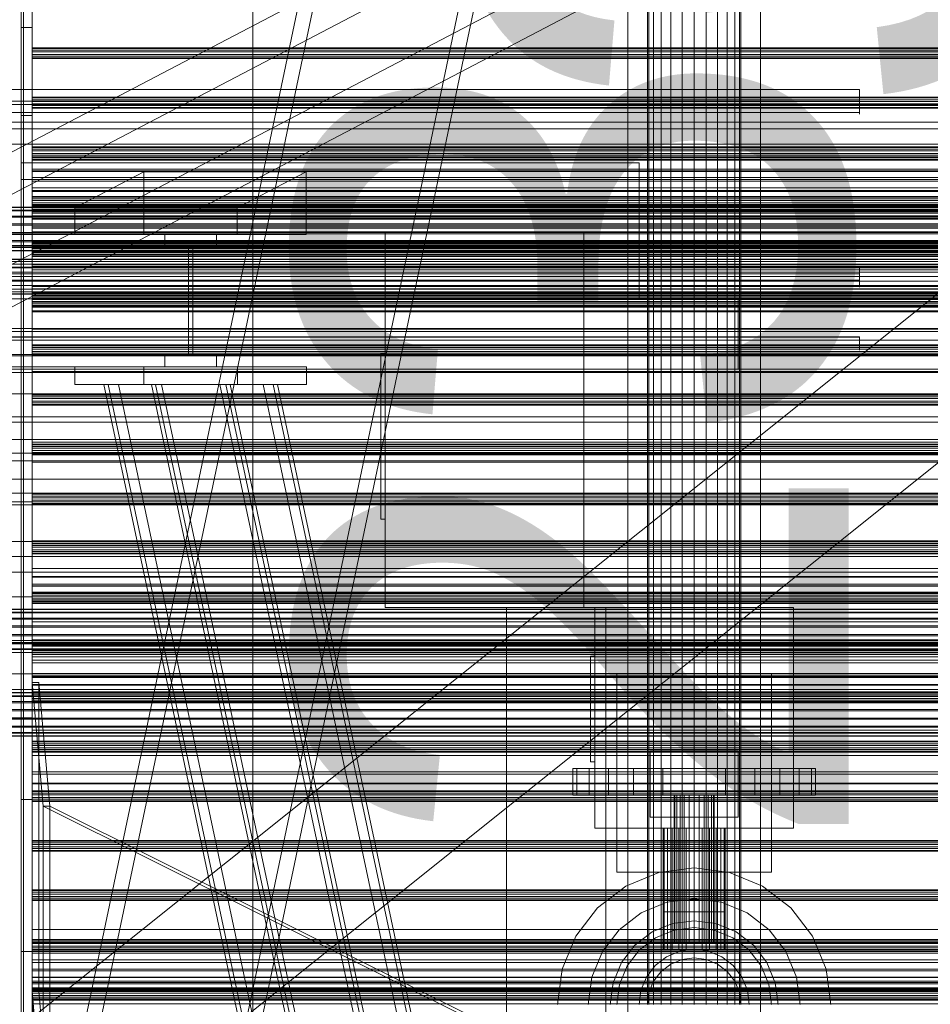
# Model space of a CAD drawing. Header units: millimetres. Extents: x -4738 to 65662, y -68080 to 6847.
# Tile 155 of 256: x -1256 to -843, y -34900 to -34454. Entities that reach past the tile are written whole.
import ezdxf

# ---------------------------------------------------------------- set-up
doc = ezdxf.new("R2010")
doc.units = ezdxf.units.MM
for name, color, linetype, lineweight in [('COTAS_O', 1, 'Continuous', 0), ('frontal_briquetadora', 7, 'Continuous', 0), ('frontal_C01', 7, 'Continuous', 0), ('frontal_C03', 7, 'Continuous', 0), ('frontal_C10', 7, 'Continuous', 0), ('frontal_dosificador', 7, 'Continuous', 0), ('frontal_mezcladora', 7, 'Continuous', 0), ('frontal_secador', 7, 'Continuous', 0), ('frontal_tolva', 7, 'Continuous', 0)]:
    doc.layers.add(name, color=color, linetype=linetype, lineweight=lineweight)
doc.dimstyles.new('R19_100', dxfattribs={"dimtxt": 250, "dimasz": 150, "dimexe": 150, "dimexo": 80, "dimgap": 100, "dimtad": 1, "dimtih": 1, "dimtoh": 1, "dimdsep": 46, "dimcen": 0.09, "dimadec": 0, "dimazin": 0, "dimtfac": 1, "dimtdec": 4, "dimtofl": 0, "dimtmove": 0, "dimatfit": 3, "dimfxl": 1, "dimtolj": 1, "dimtzin": 0, "dimarcsym": 0})

# ---------------------------------------------------------------- blocks, each defined once
blk = doc.blocks.new('DIM_R31_53')
at = {"layer": 'COTAS_O'}
for p, q in [((-1480, -33670), (-780, -33670)), ((-780, -33670), (-825, -33820)), ((-780, -36000), (-780, -33670)), ((-780, -33670), (-735, -33820)), ((-780, -36000), (-825, -35850)), ((-780, -36000), (-735, -35850)), ((-1480, -36000), (-780, -36000))]:
    blk.add_line(p, q, dxfattribs=at)
blk.add_text('2330 O', height=250, rotation=90, dxfattribs=at).set_placement((-880, -34835))
blk = doc.blocks.new('DIM_R31_55')
at = {"layer": 'COTAS_O'}
for p, q in [((-1400, -33000), (-700, -33000)), ((-700, -33000), (-745, -33150)), ((-700, -36000), (-700, -33000)), ((-700, -33000), (-655, -33150)), ((-700, -36000), (-745, -35850)), ((-700, -36000), (-655, -35850)), ((-1400, -36000), (-700, -36000))]:
    blk.add_line(p, q, dxfattribs=at)
blk.add_text('3000 O', height=250, rotation=90, dxfattribs=at).set_placement((-800, -34500))

msp = doc.modelspace()

# ---------------------------------------------------------------- linework, layer by layer
at = {"layer": 'frontal_briquetadora'}
for p, q in [((-1385, -34485.162), (-875, -34485.162)), ((-875, -34486.667), (-875, -34485.162)), ((-875, -34485.162), (-875, -34485.664)), ((-875, -34486.971), (-875, -34485.162)), ((-875, -34485.664), (-875, -34486.275)), ((-875, -34486.275), (-875, -34486.98)), ((-875, -34488.165), (-875, -34486.667)), ((-875, -34489.47), (-875, -34486.971)), ((-875, -34486.98), (-875, -34487.764)), ((-875, -34490.4), (-1385, -34490.4)), ((-875, -34487.764), (-875, -34488.609)), ((-875, -34489.657), (-875, -34488.165)), ((-875, -34488.609), (-875, -34489.494)), ((-875, -34492.157), (-875, -34489.47)), ((-875, -34489.494), (-875, -34490.4)), ((-875, -34491.141), (-875, -34489.657)), ((-875, -34490.4), (-875, -34492.18)), ((-875, -34492.619), (-875, -34491.141)), ((-1385, -34495.554), (-875, -34495.554)), ((-875, -34494.49), (-875, -34492.157)), ((-875, -34492.18), (-875, -34493.8)), ((-875, -34494.09), (-875, -34492.619)), ((-875, -34493.8), (-875, -34495.113)), ((-875, -34495.554), (-875, -34494.09)), ((-875, -34495.998), (-875, -34494.49)), ((-875, -34495.113), (-875, -34496.003)), ((-875, -34496.233), (-875, -34495.554)), ((-875, -34495.554), (-875, -34496.378)), ((-875, -34496.378), (-875, -34495.998)), ((-875, -34496.003), (-875, -34496.387)), ((-620, -34500), (-1425, -34500)), ((-875, -34496.387), (-875, -34496.233)), ((-620, -34510), (-1425, -34510)), ((-1255, -34518.4), (-1255, -34580)), ((-975, -34518.4), (-1255, -34518.4)), ((-975, -34518.4), (-975, -34580)), ((-1385, -34565.657), (-875, -34565.657)), ((-875, -34566.549), (-875, -34565.657)), ((-875, -34565.657), (-875, -34566.061)), ((-875, -34568.221), (-875, -34565.657)), ((-875, -34566.061), (-875, -34566.482)), ((-875, -34566.482), (-875, -34566.915)), ((-875, -34567.43), (-875, -34566.549)), ((-875, -34566.915), (-875, -34567.359)), ((-875, -34567.359), (-875, -34567.811)), ((-875, -34568.299), (-875, -34567.43)), ((-875, -34568.729), (-1385, -34568.729)), ((-1385, -34571.656), (-875, -34571.656)), ((-875, -34567.811), (-875, -34568.269)), ((-875, -34570.888), (-875, -34568.221)), ((-875, -34568.269), (-875, -34568.729)), ((-875, -34569.157), (-875, -34568.299)), ((-875, -34568.729), (-875, -34570.933)), ((-875, -34570.002), (-875, -34569.157)), ((-875, -34570.835), (-875, -34570.002)), ((-875, -34571.656), (-875, -34570.835)), ((-875, -34573.12), (-875, -34570.888)), ((-875, -34570.933), (-875, -34572.828)), ((-875, -34573.375), (-875, -34571.656)), ((-875, -34571.656), (-875, -34573.653)), ((-875, -34572.828), (-875, -34574.151)), ((-875, -34574.466), (-875, -34573.12)), ((-875, -34574.445), (-875, -34573.375)), ((-875, -34573.653), (-875, -34574.657)), ((-875, -34574.151), (-875, -34574.716)), ((-875, -34574.716), (-875, -34574.445)), ((-875, -34574.657), (-875, -34574.466)), ((-930, -34580), (-1295, -34580)), ((-1255, -34580), (-975, -34580)), ((-930, -34580), (-930, -34612)), ((-1385, -34597.316), (-875, -34597.316)), ((-875, -34597.4), (-1385, -34597.4)), ((-875, -34597.328), (-875, -34597.316)), ((-875, -34597.316), (-875, -34597.357)), ((-875, -34597.34), (-875, -34597.328)), ((-875, -34597.352), (-875, -34597.34)), ((-875, -34597.364), (-875, -34597.352)), ((-875, -34597.376), (-875, -34597.364)), ((-875, -34597.388), (-875, -34597.376)), ((-875, -34597.385), (-875, -34597.398)), ((-875, -34597.4), (-875, -34597.388)), ((-875, -34597.4), (-875, -34600.003)), ((-875, -34600.003), (-875, -34602.091)), ((-875, -34602.091), (-875, -34603.25)), ((-655, -34612), (-1445, -34612)), ((-930, -34612), (-1295, -34612)), ((-1325, -34636), (-770, -34636)), ((-620, -34690), (-1425, -34690)), ((-740, -34690), (-1320, -34690)), ((-570, -34704), (-1480, -34704)), ((-1480, -34736), (-570, -34736)), ((-1480, -34736), (-460, -34736)), ((-1325, -34735), (-770, -34735)), ((-1330, -34750), (-460, -34750)), ((-1480, -34760), (-500, -34760)), ((-1330, -34760), (-500, -34760))]:
    msp.add_line(p, q, dxfattribs=at)
at = {"layer": 'frontal_C01'}
for p, q in [((-1450, -35975), (-1020, -33925.304)), ((-1443, -35975), (-1013, -33925.304)), ((-1377, -35975), (-947, -33925.304)), ((-1370, -35975), (-940, -33925.304))]:
    msp.add_line(p, q, dxfattribs=at)
at = {"layer": 'frontal_C03'}
for p, q in [((-1254, -34946.422), (-1254, -32331.232)), ((-1250, -32331.232), (-1250, -34946.422)), ((-1254, -32430.626), (-1254, -35045.817)), ((-1250, -35045.817), (-1250, -32430.626)), ((-1250, -34466.536), (-1250, -34466.22)), ((-1250, -34466.22), (-1250, -34467.33)), ((1250, -34466.22), (-1250, -34466.22)), ((-1250, -34468.095), (-1250, -34466.536)), ((1250, -34466.536), (-1250, -34466.536)), ((-1250, -34467.33), (-1250, -34469.217)), ((1250, -34467.33), (-1250, -34467.33)), ((-1250, -34469.982), (-1250, -34468.095)), ((-1250, -34468.095), (1250, -34468.095)), ((-1250, -34469.217), (-1250, -34470.776)), ((1250, -34469.217), (-1250, -34469.217)), ((-1250, -34471.092), (-1250, -34469.982)), ((1250, -34469.982), (-1250, -34469.982)), ((-1250, -34470.776), (-1250, -34471.092)), ((1250, -34470.776), (-1250, -34470.776)), ((1250, -34471.092), (-1250, -34471.092)), ((-1250, -34488.994), (-1250, -34488.678)), ((-1250, -34488.678), (-1250, -34489.788)), ((1250, -34488.678), (-1250, -34488.678)), ((-1250, -34490.552), (-1250, -34488.994)), ((1250, -34488.994), (-1250, -34488.994)), ((-1250, -34489.788), (-1250, -34491.675)), ((1250, -34489.788), (-1250, -34489.788)), ((-1250, -34492.439), (-1250, -34490.552)), ((-1250, -34490.552), (1250, -34490.552)), ((-1250, -34491.675), (-1250, -34493.233)), ((1250, -34491.675), (-1250, -34491.675)), ((-1250, -34493.55), (-1250, -34492.439)), ((1250, -34492.439), (-1250, -34492.439)), ((-1250, -34493.233), (-1250, -34493.55)), ((1250, -34493.233), (-1250, -34493.233)), ((1250, -34493.55), (-1250, -34493.55)), ((-1250, -34511.452), (-1250, -34511.135)), ((-1250, -34511.135), (-1250, -34512.246)), ((1250, -34511.135), (-1250, -34511.135)), ((-1250, -34513.01), (-1250, -34511.452)), ((1250, -34511.452), (-1250, -34511.452)), ((-1250, -34512.246), (-1250, -34514.133)), ((1250, -34512.246), (-1250, -34512.246)), ((-1250, -34514.897), (-1250, -34513.01)), ((-1250, -34513.01), (1250, -34513.01)), ((-1250, -34514.133), (-1250, -34515.691)), ((1250, -34514.133), (-1250, -34514.133)), ((-1250, -34516.007), (-1250, -34514.897)), ((1250, -34514.897), (-1250, -34514.897)), ((-1250, -34515.691), (-1250, -34516.007)), ((1250, -34515.691), (-1250, -34515.691)), ((1250, -34516.007), (-1250, -34516.007)), ((-1250, -34521.224), (-1250, -34516.796)), ((-1250, -34516.796), (-1250, -34517.172)), ((1250, -34516.796), (-1250, -34516.796)), ((-1250, -34517.172), (-1250, -34522.296)), ((1250, -34517.172), (-1250, -34517.172)), ((-1250, -34529.782), (-1250, -34521.224)), ((1250, -34521.224), (-1250, -34521.224)), ((-1250, -34522.296), (-1250, -34531.387)), ((1250, -34522.296), (-1250, -34522.296)), ((-1250, -34541.168), (-1250, -34529.782)), ((1250, -34529.782), (-1250, -34529.782)), ((-1250, -34531.387), (-1250, -34543.061)), ((1250, -34531.387), (-1250, -34531.387)), ((-1250, -34533.909), (-1250, -34533.593)), ((-1250, -34533.593), (-1250, -34534.703)), ((1250, -34533.593), (-1250, -34533.593)), ((-1250, -34535.467), (-1250, -34533.909)), ((1250, -34533.909), (-1250, -34533.909)), ((-1250, -34534.703), (-1250, -34536.59)), ((1250, -34534.703), (-1250, -34534.703)), ((-1250, -34537.355), (-1250, -34535.467)), ((-1250, -34535.467), (1250, -34535.467)), ((1496, -34538.493), (-1496, -34538.493)), ((1496, -34538.61), (-1496, -34538.61)), ((1496, -34539.876), (-1496, -34539.876)), ((1496, -34540.211), (-1496, -34540.211)), ((-1250, -34536.59), (-1250, -34538.149)), ((1250, -34536.59), (-1250, -34536.59)), ((-1250, -34538.465), (-1250, -34537.355)), ((1250, -34537.355), (-1250, -34537.355)), ((-1250, -34538.149), (-1250, -34538.465)), ((1250, -34538.149), (-1250, -34538.149)), ((1250, -34538.465), (-1250, -34538.465)), ((1496, -34542.551), (-1496, -34542.551)), ((1496, -34543.052), (-1496, -34543.052)), ((-1250, -34553.649), (-1250, -34541.168)), ((-1250, -34541.168), (1250, -34541.168)), ((-1250, -34543.061), (-1250, -34555.541)), ((1250, -34543.061), (-1250, -34543.061)), ((-1496, -34546.109), (1496, -34546.109)), ((1496, -34546.701), (-1496, -34546.701)), ((1496, -34550.009), (-1496, -34550.009)), ((1496, -34550.601), (-1496, -34550.601)), ((1496, -34553.657), (-1496, -34553.657)), ((1496, -34554.159), (-1496, -34554.159)), ((-1250, -34565.323), (-1250, -34553.649)), ((1250, -34553.649), (-1250, -34553.649)), ((1496, -34556.498), (-1496, -34556.498)), ((1496, -34556.833), (-1496, -34556.833)), ((1496, -34558.099), (-1496, -34558.099)), ((1496, -34558.217), (-1496, -34558.217)), ((-1250, -34555.541), (-1250, -34566.927)), ((1250, -34555.541), (-1250, -34555.541)), ((-1250, -34556.367), (-1250, -34556.05)), ((-1250, -34556.05), (-1250, -34557.161)), ((1250, -34556.05), (-1250, -34556.05)), ((-1250, -34557.925), (-1250, -34556.367)), ((1250, -34556.367), (-1250, -34556.367)), ((-1250, -34557.161), (-1250, -34559.048)), ((1250, -34557.161), (-1250, -34557.161)), ((-1250, -34559.812), (-1250, -34557.925)), ((-1250, -34557.925), (1250, -34557.925)), ((-1250, -34559.048), (-1250, -34560.606)), ((1250, -34559.048), (-1250, -34559.048)), ((-1250, -34560.923), (-1250, -34559.812)), ((1250, -34559.812), (-1250, -34559.812)), ((-1250, -34560.606), (-1250, -34560.923)), ((1250, -34560.606), (-1250, -34560.606)), ((1250, -34560.923), (-1250, -34560.923)), ((-1250, -34574.414), (-1250, -34565.323)), ((1250, -34565.323), (-1250, -34565.323)), ((-1250, -34566.927), (-1250, -34575.486)), ((1250, -34566.927), (-1250, -34566.927)), ((-1250, -34579.537), (-1250, -34574.414)), ((1250, -34574.414), (-1250, -34574.414)), ((-1250, -34575.486), (-1250, -34579.914)), ((1250, -34575.486), (-1250, -34575.486)), ((-1250, -34578.825), (-1250, -34578.508)), ((-1250, -34578.508), (-1250, -34579.619)), ((1250, -34578.508), (-1250, -34578.508)), ((-1250, -34580.383), (-1250, -34578.825)), ((1250, -34578.825), (-1250, -34578.825)), ((-1250, -34579.914), (-1250, -34579.537)), ((1250, -34579.537), (-1250, -34579.537)), ((-1250, -34579.619), (-1250, -34581.506)), ((1250, -34579.619), (-1250, -34579.619)), ((1250, -34579.914), (-1250, -34579.914)), ((-1250, -34582.27), (-1250, -34580.383)), ((-1250, -34580.383), (1250, -34580.383)), ((-1250, -34581.506), (-1250, -34583.064)), ((1250, -34581.506), (-1250, -34581.506)), ((-1250, -34583.38), (-1250, -34582.27)), ((1250, -34582.27), (-1250, -34582.27)), ((-1250, -34583.064), (-1250, -34583.38)), ((1250, -34583.064), (-1250, -34583.064)), ((1250, -34583.38), (-1250, -34583.38)), ((-1250, -34601.282), (-1250, -34600.966)), ((-1250, -34600.966), (-1250, -34602.076)), ((1250, -34600.966), (-1250, -34600.966)), ((-1250, -34602.84), (-1250, -34601.282)), ((1250, -34601.282), (-1250, -34601.282)), ((-1250, -34602.076), (-1250, -34603.963)), ((1250, -34602.076), (-1250, -34602.076)), ((-1250, -34604.727), (-1250, -34602.84)), ((-1250, -34602.84), (1250, -34602.84)), ((-1250, -34603.963), (-1250, -34605.521)), ((1250, -34603.963), (-1250, -34603.963)), ((-1250, -34605.838), (-1250, -34604.727)), ((1250, -34604.727), (-1250, -34604.727)), ((-1250, -34605.521), (-1250, -34605.838)), ((1250, -34605.521), (-1250, -34605.521)), ((1250, -34605.838), (-1250, -34605.838)), ((-1250, -34623.74), (-1250, -34623.423)), ((-1250, -34623.423), (-1250, -34624.534)), ((1250, -34623.423), (-1250, -34623.423)), ((-1250, -34625.298), (-1250, -34623.74)), ((1250, -34623.74), (-1250, -34623.74)), ((-1250, -34624.534), (-1250, -34626.421)), ((1250, -34624.534), (-1250, -34624.534)), ((-1250, -34627.185), (-1250, -34625.298)), ((-1250, -34625.298), (1250, -34625.298)), ((-1250, -34626.421), (-1250, -34627.979)), ((1250, -34626.421), (-1250, -34626.421)), ((-1250, -34628.296), (-1250, -34627.185)), ((1250, -34627.185), (-1250, -34627.185)), ((-1250, -34627.979), (-1250, -34628.296)), ((1250, -34627.979), (-1250, -34627.979)), ((1250, -34628.296), (-1250, -34628.296)), ((-1250, -34646.197), (-1250, -34645.881)), ((-1250, -34645.881), (-1250, -34646.991)), ((1250, -34645.881), (-1250, -34645.881)), ((-1250, -34647.756), (-1250, -34646.197)), ((1250, -34646.197), (-1250, -34646.197)), ((-1250, -34646.991), (-1250, -34648.879)), ((1250, -34646.991), (-1250, -34646.991)), ((-1250, -34649.643), (-1250, -34647.756)), ((-1250, -34647.756), (1250, -34647.756)), ((-1250, -34648.879), (-1250, -34650.437)), ((1250, -34648.879), (-1250, -34648.879)), ((-1250, -34650.753), (-1250, -34649.643)), ((1250, -34649.643), (-1250, -34649.643)), ((-1250, -34650.437), (-1250, -34650.753)), ((1250, -34650.437), (-1250, -34650.437)), ((1250, -34650.753), (-1250, -34650.753)), ((-1250, -34668.655), (-1250, -34668.339)), ((-1250, -34668.339), (-1250, -34669.449)), ((1250, -34668.339), (-1250, -34668.339)), ((-1250, -34670.213), (-1250, -34668.655)), ((1250, -34668.655), (-1250, -34668.655)), ((-1250, -34669.449), (-1250, -34671.336)), ((1250, -34669.449), (-1250, -34669.449)), ((-1250, -34672.1), (-1250, -34670.213)), ((-1250, -34670.213), (1250, -34670.213)), ((-1250, -34671.336), (-1250, -34672.894)), ((1250, -34671.336), (-1250, -34671.336)), ((-1250, -34673.211), (-1250, -34672.1)), ((1250, -34672.1), (-1250, -34672.1)), ((-1250, -34672.894), (-1250, -34673.211)), ((1250, -34672.894), (-1250, -34672.894)), ((1250, -34673.211), (-1250, -34673.211)), ((-1250, -34691.113), (-1250, -34690.796)), ((-1250, -34690.796), (-1250, -34691.907)), ((1250, -34690.796), (-1250, -34690.796)), ((-1250, -34692.671), (-1250, -34691.113)), ((1250, -34691.113), (-1250, -34691.113)), ((-1250, -34691.907), (-1250, -34693.794)), ((1250, -34691.907), (-1250, -34691.907)), ((-1575.677, -34696.815), (1575.677, -34696.815)), ((-1250, -34694.558), (-1250, -34692.671)), ((-1250, -34692.671), (1250, -34692.671)), ((-1250, -34693.794), (-1250, -34695.352)), ((1250, -34693.794), (-1250, -34693.794)), ((-1250, -34695.668), (-1250, -34694.558)), ((1250, -34694.558), (-1250, -34694.558)), ((-1250, -34695.352), (-1250, -34695.668)), ((1250, -34695.352), (-1250, -34695.352)), ((1250, -34695.668), (-1250, -34695.668)), ((-1250, -34709.382), (-1250, -34705.923)), ((-1250, -34705.923), (-1250, -34706.217)), ((1250, -34705.923), (-1250, -34705.923)), ((-1250, -34706.217), (-1250, -34710.22)), ((1250, -34706.217), (-1250, -34706.217)), ((-1250, -34716.069), (-1250, -34709.382)), ((1250, -34709.382), (-1250, -34709.382)), ((-1250, -34710.22), (-1250, -34717.322)), ((1250, -34710.22), (-1250, -34710.22)), ((-1250, -34713.57), (-1250, -34713.254)), ((-1250, -34713.254), (-1250, -34714.364)), ((1250, -34713.254), (-1250, -34713.254)), ((-1250, -34715.129), (-1250, -34713.57)), ((1250, -34713.57), (-1250, -34713.57)), ((-1250, -34714.364), (-1250, -34716.251)), ((1250, -34714.364), (-1250, -34714.364)), ((-1699.4, -34715.169), (1699.4, -34715.169)), ((-1250, -34717.016), (-1250, -34715.129)), ((-1250, -34715.129), (1250, -34715.129)), ((-1250, -34724.964), (-1250, -34716.069)), ((1250, -34716.069), (-1250, -34716.069)), ((-1250, -34716.251), (-1250, -34717.81)), ((1250, -34716.251), (-1250, -34716.251)), ((-1250, -34718.126), (-1250, -34717.016)), ((1250, -34717.016), (-1250, -34717.016)), ((-1250, -34717.322), (-1250, -34726.443)), ((1250, -34717.322), (-1250, -34717.322)), ((-1250, -34717.81), (-1250, -34718.126)), ((1250, -34717.81), (-1250, -34717.81)), ((1250, -34718.126), (-1250, -34718.126)), ((1496, -34720.716), (-1496, -34720.716)), ((1496, -34720.834), (-1496, -34720.834)), ((1496, -34722.1), (-1496, -34722.1)), ((1496, -34722.435), (-1496, -34722.435)), ((1496, -34724.774), (-1496, -34724.774)), ((1496, -34725.276), (-1496, -34725.276)), ((-1250, -34734.714), (-1250, -34724.964)), ((-1250, -34724.964), (1250, -34724.964)), ((-1250, -34726.443), (-1250, -34736.193)), ((1250, -34726.443), (-1250, -34726.443)), ((-1496, -34728.332), (1496, -34728.332)), ((1496, -34728.924), (-1496, -34728.924)), ((1496, -34732.233), (-1496, -34732.233)), ((1496, -34732.824), (-1496, -34732.824)), ((1496, -34735.881), (-1496, -34735.881)), ((1496, -34736.382), (-1496, -34736.382)), ((-1250, -34743.834), (-1250, -34734.714)), ((1250, -34734.714), (-1250, -34734.714)), ((-1250, -34736.028), (-1250, -34735.711)), ((-1250, -34735.711), (-1250, -34736.822)), ((1250, -34735.711), (-1250, -34735.711)), ((-1250, -34737.586), (-1250, -34736.028)), ((1250, -34736.028), (-1250, -34736.028)), ((-1250, -34736.193), (-1250, -34745.088)), ((1250, -34736.193), (-1250, -34736.193)), ((-1250, -34736.822), (-1250, -34738.709)), ((1250, -34736.822), (-1250, -34736.822)), ((-1250, -34741.309), (-1250, -34736.881)), ((-1250, -34736.881), (-1250, -34737.257)), ((1250, -34736.881), (-1250, -34736.881)), ((-1575.677, -34738.815), (1575.677, -34738.815)), ((1496, -34738.722), (-1496, -34738.722)), ((1496, -34739.057), (-1496, -34739.057)), ((1496, -34740.323), (-1496, -34740.323)), ((1496, -34740.44), (-1496, -34740.44)), ((-1250, -34737.257), (-1250, -34742.381)), ((1250, -34737.257), (-1250, -34737.257)), ((-1250, -34739.473), (-1250, -34737.586)), ((-1250, -34737.586), (1250, -34737.586)), ((-1250, -34738.709), (-1250, -34740.267)), ((1250, -34738.709), (-1250, -34738.709)), ((-1250, -34740.584), (-1250, -34739.473)), ((1250, -34739.473), (-1250, -34739.473)), ((-1250, -34740.267), (-1250, -34740.584)), ((1250, -34740.267), (-1250, -34740.267)), ((1250, -34740.584), (-1250, -34740.584)), ((-1250, -34749.867), (-1250, -34741.309)), ((1250, -34741.309), (-1250, -34741.309)), ((-1250, -34742.381), (-1250, -34751.472)), ((1250, -34742.381), (-1250, -34742.381)), ((-1250, -34750.937), (-1250, -34743.834)), ((1250, -34743.834), (-1250, -34743.834)), ((-1250, -34745.088), (-1250, -34751.774)), ((1250, -34745.088), (-1250, -34745.088)), ((-1250, -34761.253), (-1250, -34749.867)), ((1250, -34749.867), (-1250, -34749.867)), ((-1250, -34754.94), (-1250, -34750.937)), ((1250, -34750.937), (-1250, -34750.937)), ((-1250, -34751.472), (-1250, -34763.146)), ((1250, -34751.472), (-1250, -34751.472)), ((-1250, -34751.774), (-1250, -34755.234)), ((1250, -34751.774), (-1250, -34751.774)), ((-1250, -34755.234), (-1250, -34754.94)), ((1250, -34754.94), (-1250, -34754.94)), ((-1699.4, -34757.169), (1699.4, -34757.169)), ((1496, -34758.577), (-1496, -34758.577)), ((1496, -34758.695), (-1496, -34758.695)), ((1250, -34755.234), (-1250, -34755.234)), ((-1250, -34758.486), (-1250, -34758.169)), ((-1250, -34758.169), (-1250, -34759.28)), ((1250, -34758.169), (-1250, -34758.169)), ((-1250, -34760.044), (-1250, -34758.486)), ((1250, -34758.486), (-1250, -34758.486)), ((-1250, -34759.28), (-1250, -34761.167)), ((1250, -34759.28), (-1250, -34759.28)), ((1496, -34759.961), (-1496, -34759.961)), ((1496, -34760.296), (-1496, -34760.296)), ((1496, -34762.636), (-1496, -34762.636)), ((1496, -34763.137), (-1496, -34763.137)), ((-1250, -34761.931), (-1250, -34760.044)), ((-1250, -34760.044), (1250, -34760.044)), ((-1250, -34761.167), (-1250, -34762.725)), ((1250, -34761.167), (-1250, -34761.167)), ((-1250, -34773.733), (-1250, -34761.253)), ((-1250, -34761.253), (1250, -34761.253)), ((-1250, -34763.041), (-1250, -34761.931)), ((1250, -34761.931), (-1250, -34761.931)), ((-1250, -34762.725), (-1250, -34763.041)), ((1250, -34762.725), (-1250, -34762.725)), ((1250, -34763.041), (-1250, -34763.041)), ((-1250, -34763.146), (-1250, -34775.626)), ((1250, -34763.146), (-1250, -34763.146)), ((-1496, -34766.194), (1496, -34766.194)), ((1496, -34766.785), (-1496, -34766.785)), ((1496, -34770.094), (-1496, -34770.094)), ((1496, -34770.685), (-1496, -34770.685)), ((1496, -34773.742), (-1496, -34773.742)), ((1496, -34774.244), (-1496, -34774.244)), ((1496, -34776.583), (-1496, -34776.583)), ((1496, -34776.918), (-1496, -34776.918)), ((-1250, -34785.407), (-1250, -34773.733)), ((1250, -34773.733), (-1250, -34773.733)), ((-1250, -34775.626), (-1250, -34787.012)), ((1250, -34775.626), (-1250, -34775.626)), ((1496, -34778.184), (-1496, -34778.184)), ((1496, -34778.302), (-1496, -34778.302)), ((-1250, -34780.943), (-1250, -34780.627)), ((-1250, -34780.627), (-1250, -34781.737)), ((1250, -34780.627), (-1250, -34780.627)), ((-1250, -34782.501), (-1250, -34780.943)), ((1250, -34780.943), (-1250, -34780.943)), ((-1250, -34781.737), (-1250, -34783.624)), ((1250, -34781.737), (-1250, -34781.737)), ((-1250, -34784.388), (-1250, -34782.501)), ((-1250, -34782.501), (1250, -34782.501)), ((-1250, -34783.624), (-1250, -34785.182)), ((1250, -34783.624), (-1250, -34783.624)), ((-1250, -34785.499), (-1250, -34784.388)), ((1250, -34784.388), (-1250, -34784.388)), ((-1250, -34785.182), (-1250, -34785.499)), ((1250, -34785.182), (-1250, -34785.182)), ((-1250, -34794.498), (-1250, -34785.407)), ((1250, -34785.407), (-1250, -34785.407)), ((1250, -34785.499), (-1250, -34785.499)), ((-1250, -34787.012), (-1250, -34795.571)), ((1250, -34787.012), (-1250, -34787.012)), ((-1250, -34799.622), (-1250, -34794.498)), ((1250, -34794.498), (-1250, -34794.498)), ((-1250, -34795.571), (-1250, -34799.999)), ((1250, -34795.571), (-1250, -34795.571)), ((-1250, -34799.999), (-1250, -34799.622)), ((1250, -34799.622), (-1250, -34799.622)), ((1250, -34799.999), (-1250, -34799.999)), ((-1250, -34803.401), (-1250, -34803.084)), ((-1250, -34803.084), (-1250, -34804.195)), ((1250, -34803.084), (-1250, -34803.084)), ((-1250, -34804.959), (-1250, -34803.401)), ((1250, -34803.401), (-1250, -34803.401)), ((-1250, -34804.195), (-1250, -34806.082)), ((1250, -34804.195), (-1250, -34804.195)), ((-1250, -34806.846), (-1250, -34804.959)), ((-1250, -34804.959), (1250, -34804.959)), ((-1250, -34806.082), (-1250, -34807.64)), ((1250, -34806.082), (-1250, -34806.082)), ((-1250, -34807.957), (-1250, -34806.846)), ((1250, -34806.846), (-1250, -34806.846)), ((-1250, -34807.64), (-1250, -34807.957)), ((1250, -34807.64), (-1250, -34807.64)), ((1250, -34807.957), (-1250, -34807.957)), ((-1250, -34825.858), (-1250, -34825.542)), ((-1250, -34825.542), (-1250, -34826.652)), ((1250, -34825.542), (-1250, -34825.542)), ((-1250, -34827.417), (-1250, -34825.858)), ((1250, -34825.858), (-1250, -34825.858)), ((-1250, -34826.652), (-1250, -34828.54)), ((1250, -34826.652), (-1250, -34826.652)), ((-1250, -34829.304), (-1250, -34827.417)), ((-1250, -34827.417), (1250, -34827.417)), ((-1250, -34828.54), (-1250, -34830.098)), ((1250, -34828.54), (-1250, -34828.54)), ((-1250, -34830.414), (-1250, -34829.304)), ((1250, -34829.304), (-1250, -34829.304)), ((-1250, -34830.098), (-1250, -34830.414)), ((1250, -34830.098), (-1250, -34830.098)), ((1250, -34830.414), (-1250, -34830.414)), ((-1250, -34848.316), (-1250, -34848)), ((-1250, -34848), (-1250, -34849.11)), ((1250, -34848), (-1250, -34848)), ((-1250, -34849.874), (-1250, -34848.316)), ((1250, -34848.316), (-1250, -34848.316)), ((-1250, -34849.11), (-1250, -34850.997)), ((1250, -34849.11), (-1250, -34849.11)), ((-1250, -34851.761), (-1250, -34849.874)), ((-1250, -34849.874), (1250, -34849.874)), ((-1250, -34850.997), (-1250, -34852.555)), ((1250, -34850.997), (-1250, -34850.997)), ((-1250, -34852.872), (-1250, -34851.761)), ((1250, -34851.761), (-1250, -34851.761)), ((-1250, -34852.555), (-1250, -34852.872)), ((1250, -34852.555), (-1250, -34852.555)), ((1250, -34852.872), (-1250, -34852.872)), ((-1250, -34870.774), (-1250, -34870.457)), ((-1250, -34870.457), (-1250, -34871.568)), ((1250, -34870.457), (-1250, -34870.457)), ((-1250, -34872.332), (-1250, -34870.774)), ((1250, -34870.774), (-1250, -34870.774)), ((-1250, -34871.568), (-1250, -34873.455)), ((1250, -34871.568), (-1250, -34871.568)), ((-1250, -34874.219), (-1250, -34872.332)), ((-1250, -34872.332), (1250, -34872.332)), ((-1250, -34873.455), (-1250, -34875.013)), ((1250, -34873.455), (-1250, -34873.455)), ((-1250, -34875.329), (-1250, -34874.219)), ((1250, -34874.219), (-1250, -34874.219)), ((-1250, -34875.013), (-1250, -34875.329)), ((1250, -34875.013), (-1250, -34875.013)), ((1250, -34875.329), (-1250, -34875.329)), ((-1250, -34893.231), (-1250, -34892.915)), ((-1250, -34892.915), (-1250, -34894.025)), ((1250, -34892.915), (-1250, -34892.915)), ((-1250, -34894.79), (-1250, -34893.231)), ((1250, -34893.231), (-1250, -34893.231)), ((-1250, -34894.025), (-1250, -34895.912)), ((1250, -34894.025), (-1250, -34894.025)), ((-1250, -34896.677), (-1250, -34894.79)), ((-1250, -34894.79), (1250, -34894.79)), ((-1250, -34895.912), (-1250, -34897.471)), ((1250, -34895.912), (-1250, -34895.912)), ((-1250, -34897.787), (-1250, -34896.677)), ((1250, -34896.677), (-1250, -34896.677)), ((-1250, -34897.471), (-1250, -34897.787)), ((1250, -34897.471), (-1250, -34897.471)), ((1250, -34897.787), (-1250, -34897.787))]:
    msp.add_line(p, q, dxfattribs=at)
at = {"layer": 'frontal_C10'}
for p, q in [((-932.526, -34342.312), (-1391.905, -34582.885)), ((-1355.085, -34582.885), (-895.706, -34342.312)), ((-1387.988, -34631.87), (-928.609, -34391.297)), ((-1351.168, -34631.87), (-891.789, -34391.297)), ((-1199.438, -34522.466), (-1230.698, -34538.837)), ((-1125.799, -34522.466), (-1199.438, -34522.466)), ((-1199.438, -34522.466), (-1199.438, -34550.837)), ((-1157.059, -34538.837), (-1125.799, -34522.466)), ((-1125.799, -34550.837), (-1125.799, -34522.466)), ((-1230.698, -34538.837), (-1157.059, -34538.837)), ((-1230.698, -34550.837), (-1230.698, -34538.837)), ((-1157.059, -34538.837), (-1157.059, -34550.837)), ((-1981.52, -34550.837), (-1189.893, -34550.837)), ((-1166.448, -34550.837), (-1958.075, -34550.837)), ((-1157.059, -34550.837), (-1230.698, -34550.837)), ((-1230.698, -34550.837), (-1199.438, -34550.837)), ((-1199.438, -34550.837), (-1125.799, -34550.837)), ((-1166.448, -34550.837), (-1189.893, -34550.837)), ((-1189.893, -34550.837), (-1189.893, -34555.837)), ((-1166.448, -34555.837), (-1166.448, -34550.837)), ((-1125.799, -34550.837), (-1157.059, -34550.837)), ((-1981.52, -34555.837), (-1189.893, -34555.837)), ((-1970.775, -34555.837), (-1179.147, -34555.837)), ((-1177.193, -34555.837), (-1968.821, -34555.837)), ((-1958.075, -34555.837), (-1166.448, -34555.837)), ((-1189.893, -34555.837), (-1166.448, -34555.837)), ((-1177.193, -34555.837), (-1179.147, -34555.837)), ((-1179.147, -34555.837), (-1179.147, -34605.837)), ((-1177.193, -34605.837), (-1177.193, -34555.837)), ((-1981.52, -34605.837), (-1189.893, -34605.837)), ((-1970.775, -34605.837), (-1179.147, -34605.837)), ((-1968.821, -34605.837), (-1177.193, -34605.837)), ((-1166.448, -34605.837), (-1958.075, -34605.837)), ((-1166.448, -34605.837), (-1189.893, -34605.837)), ((-1189.893, -34605.837), (-1189.893, -34610.837)), ((-1179.147, -34605.837), (-1177.193, -34605.837)), ((-1166.448, -34610.837), (-1166.448, -34605.837)), ((-1981.52, -34610.837), (-1189.893, -34610.837)), ((-1958.075, -34610.837), (-1166.448, -34610.837)), ((-1199.36, -34610.837), (-1230.62, -34610.837)), ((-1230.62, -34610.837), (-1156.98, -34610.837)), ((-1230.62, -34618.837), (-1230.62, -34610.837)), ((-1125.72, -34610.837), (-1199.36, -34610.837)), ((-1199.36, -34610.837), (-1199.36, -34618.837)), ((-1189.893, -34610.837), (-1166.448, -34610.837)), ((-1156.98, -34610.837), (-1125.72, -34610.837)), ((-1156.98, -34610.837), (-1156.98, -34618.837)), ((-1125.72, -34618.837), (-1125.72, -34610.837)), ((-1156.98, -34618.837), (-1230.62, -34618.837)), ((-1230.62, -34618.837), (-1199.36, -34618.837)), ((-1215.554, -34618.837), (-1217.508, -34618.837)), ((-1217.508, -34618.837), (-1162.278, -34618.837)), ((-929.304, -35975), (-1217.508, -34618.837)), ((-1160.324, -34618.837), (-1215.554, -34618.837)), ((-1215.554, -34618.837), (-927.351, -35975)), ((-1196.016, -34618.837), (-1215.554, -34618.837)), ((-1215.554, -34618.837), (-1210.951, -34618.837)), ((-1210.951, -34618.837), (-1191.414, -34618.837)), ((-1210.951, -34618.837), (-922.748, -35975)), ((-1199.36, -34618.837), (-1125.72, -34618.837)), ((-1194.063, -34618.837), (-1196.016, -34618.837)), ((-1196.016, -34618.837), (-1140.786, -34618.837)), ((-907.813, -35975), (-1196.016, -34618.837)), ((-1191.414, -34618.837), (-1196.016, -34618.837)), ((-1138.833, -34618.837), (-1194.063, -34618.837)), ((-1194.063, -34618.837), (-905.859, -35975)), ((-903.211, -35975), (-1191.414, -34618.837)), ((-1145.389, -34618.837), (-1164.926, -34618.837)), ((-1164.926, -34618.837), (-1160.324, -34618.837)), ((-876.723, -35975), (-1164.926, -34618.837)), ((-1162.278, -34618.837), (-1160.324, -34618.837)), ((-1162.278, -34618.837), (-874.075, -35975)), ((-872.121, -35975), (-1160.324, -34618.837)), ((-1160.324, -34618.837), (-1140.786, -34618.837)), ((-1125.72, -34618.837), (-1156.98, -34618.837)), ((-1140.786, -34618.837), (-1145.389, -34618.837)), ((-1145.389, -34618.837), (-857.186, -35975)), ((-1140.786, -34618.837), (-1138.833, -34618.837)), ((-1140.786, -34618.837), (-852.583, -35975)), ((-850.63, -35975), (-1138.833, -34618.837))]:
    msp.add_line(p, q, dxfattribs=at)
at = {"layer": 'frontal_dosificador'}
for p, q in [((-1250, -35988), (-1250, -33900)), ((-1150, -35988), (-1150, -33900))]:
    msp.add_line(p, q, dxfattribs=at)
at = {"layer": 'frontal_mezcladora'}
for p, q in [((-980, -35980), (-980, -33390)), ((-920, -35980), (-920, -33390)), ((-971.2, -34900), (-971.2, -33450)), ((-970.478, -34900), (-970.478, -33450)), ((-968.36, -34900), (-968.36, -33450)), ((-964.991, -34900), (-964.991, -33450)), ((-960.6, -34900), (-960.6, -33450)), ((-955.487, -34900), (-955.487, -33450)), ((-950, -33450), (-950, -34900)), ((-944.513, -34900), (-944.513, -33450)), ((-939.4, -34900), (-939.4, -33450)), ((-935.009, -34900), (-935.009, -33450)), ((-931.64, -34900), (-931.64, -33450)), ((-929.522, -34900), (-929.522, -33450)), ((-928.8, -34900), (-928.8, -33450)), ((-1090, -34550), (-1000, -34550)), ((-1090, -34720), (-1090, -34550)), ((-1000, -34720), (-1000, -34550)), ((-1092, -34605), (-1090, -34605)), ((-1092, -34680), (-1092, -34605)), ((-1090, -34680), (-1090, -34605)), ((-1092, -34680), (-1090, -34680)), ((-1090, -34720), (-1000, -34720)), ((-1035, -34720), (-990, -34720)), ((-1035, -34950), (-1035, -34720)), ((-995, -34720), (-905, -34720)), ((-995, -34820), (-995, -34720)), ((-990, -34950), (-990, -34720)), ((-905, -34820), (-905, -34720)), ((-997, -34742), (-995, -34742)), ((-997, -34790), (-997, -34742)), ((-995, -34790), (-995, -34742)), ((-985, -34750), (-915, -34750)), ((-985, -34840), (-985, -34750)), ((-915, -34840), (-915, -34750)), ((-970, -34785), (-930, -34785)), ((-970, -34815), (-970, -34785)), ((-930, -34815), (-930, -34785)), ((-997, -34790), (-995, -34790)), ((-1003.126, -34793), (-1005, -34793)), ((-1005, -34805), (-1005, -34793)), ((-997.631, -34793), (-1003.126, -34793)), ((-1003.126, -34805), (-1003.126, -34793)), ((-988.891, -34793), (-997.631, -34793)), ((-997.631, -34805), (-997.631, -34793)), ((-977.5, -34793), (-988.891, -34793)), ((-988.891, -34805), (-988.891, -34793)), ((-964.235, -34793), (-977.5, -34793)), ((-977.5, -34805), (-977.5, -34793)), ((-950, -34793), (-964.235, -34793)), ((-964.235, -34805), (-964.235, -34793)), ((-950, -34793), (-935.765, -34793)), ((-950, -34793), (-950, -34805)), ((-935.765, -34793), (-922.5, -34793)), ((-935.765, -34805), (-935.765, -34793)), ((-922.5, -34793), (-911.109, -34793)), ((-922.5, -34805), (-922.5, -34793)), ((-911.109, -34793), (-902.369, -34793)), ((-911.109, -34805), (-911.109, -34793)), ((-902.369, -34793), (-896.874, -34793)), ((-902.369, -34805), (-902.369, -34793)), ((-896.874, -34793), (-895, -34793)), ((-896.874, -34805), (-896.874, -34793)), ((-895, -34805), (-895, -34793)), ((-1003.126, -34805), (-1005, -34805)), ((-997.631, -34805), (-1003.126, -34805)), ((-988.891, -34805), (-997.631, -34805)), ((-977.5, -34805), (-988.891, -34805)), ((-964.235, -34805), (-977.5, -34805)), ((-950, -34805), (-964.235, -34805)), ((-958.693, -34805), (-959, -34805)), ((-959, -34872), (-959, -34805)), ((-957.794, -34805), (-958.693, -34805)), ((-958.693, -34872), (-958.693, -34805)), ((-956.364, -34805), (-957.794, -34805)), ((-957.794, -34872), (-957.794, -34805)), ((-954.5, -34805), (-956.364, -34805)), ((-956.364, -34872), (-956.364, -34805)), ((-952.329, -34805), (-954.5, -34805)), ((-954.5, -34872), (-954.5, -34805)), ((-950, -34805), (-952.329, -34805)), ((-952.329, -34872), (-952.329, -34805)), ((-950, -34805), (-947.671, -34805)), ((-950, -34805), (-950, -34872)), ((-935.765, -34805), (-950, -34805)), ((-947.671, -34805), (-945.5, -34805)), ((-947.671, -34872), (-947.671, -34805)), ((-945.5, -34805), (-943.636, -34805)), ((-945.5, -34872), (-945.5, -34805)), ((-943.636, -34805), (-942.206, -34805)), ((-943.636, -34872), (-943.636, -34805)), ((-942.206, -34805), (-941.307, -34805)), ((-942.206, -34872), (-942.206, -34805)), ((-941.307, -34805), (-941, -34805)), ((-941.307, -34872), (-941.307, -34805)), ((-941, -34872), (-941, -34805)), ((-935.765, -34805), (-922.5, -34805)), ((-922.5, -34805), (-911.109, -34805)), ((-911.109, -34805), (-902.369, -34805)), ((-902.369, -34805), (-896.874, -34805)), ((-896.874, -34805), (-895, -34805)), ((-970, -34815), (-930, -34815)), ((-995, -34820), (-905, -34820)), ((-963.523, -34820), (-964, -34820)), ((-964, -34858), (-964, -34820)), ((-962.124, -34820), (-963.523, -34820)), ((-963.523, -34858), (-963.523, -34820)), ((-959.899, -34820), (-962.124, -34820)), ((-962.124, -34858), (-962.124, -34820)), ((-957, -34820), (-959.899, -34820)), ((-959.899, -34858), (-959.899, -34820)), ((-953.623, -34820), (-957, -34820)), ((-957, -34858), (-957, -34820)), ((-950, -34820), (-953.623, -34820)), ((-953.623, -34858), (-953.623, -34820)), ((-950, -34820), (-946.377, -34820)), ((-950, -34820), (-950, -34858)), ((-946.377, -34820), (-943, -34820)), ((-946.377, -34858), (-946.377, -34820)), ((-943, -34820), (-940.101, -34820)), ((-943, -34858), (-943, -34820)), ((-940.101, -34820), (-937.876, -34820)), ((-940.101, -34858), (-940.101, -34820)), ((-937.876, -34820), (-936.477, -34820)), ((-937.876, -34858), (-937.876, -34820)), ((-936.477, -34820), (-936, -34820)), ((-936.477, -34858), (-936.477, -34820)), ((-936, -34858), (-936, -34820)), ((-966.047, -34840.113), (-950, -34838)), ((-950, -34838), (-933.953, -34840.113)), ((-985, -34840), (-915, -34840)), ((-981, -34846.306), (-966.047, -34840.113)), ((-963.523, -34840), (-964, -34840)), ((-964, -34875), (-964, -34840)), ((-962.124, -34840), (-963.523, -34840)), ((-963.523, -34875), (-963.523, -34840)), ((-959.899, -34840), (-962.124, -34840)), ((-962.124, -34875), (-962.124, -34840)), ((-957, -34840), (-959.899, -34840)), ((-959.899, -34875), (-959.899, -34840)), ((-953.623, -34840), (-957, -34840)), ((-957, -34875), (-957, -34840)), ((-950, -34840), (-953.623, -34840)), ((-953.623, -34875), (-953.623, -34840)), ((-950, -34840), (-946.377, -34840)), ((-950, -34840), (-950, -34875)), ((-946.377, -34840), (-943, -34840)), ((-946.377, -34875), (-946.377, -34840)), ((-943, -34840), (-940.101, -34840)), ((-943, -34875), (-943, -34840)), ((-940.101, -34840), (-937.876, -34840)), ((-940.101, -34875), (-940.101, -34840)), ((-937.876, -34840), (-936.477, -34840)), ((-937.876, -34875), (-937.876, -34840)), ((-936.477, -34840), (-936, -34840)), ((-936.477, -34875), (-936.477, -34840)), ((-936, -34875), (-936, -34840)), ((-933.953, -34840.113), (-919, -34846.306)), ((-993.841, -34856.159), (-981, -34846.306)), ((-919, -34846.306), (-906.159, -34856.159)), ((-962.423, -34853.636), (-950, -34852)), ((-950, -34852), (-937.577, -34853.636)), ((-1003.694, -34869), (-993.841, -34856.159)), ((-974, -34858.431), (-962.423, -34853.636)), ((-937.577, -34853.636), (-926, -34858.431)), ((-906.159, -34856.159), (-896.306, -34869)), ((-983.941, -34866.059), (-974, -34858.431)), ((-963.523, -34858), (-964, -34858)), ((-962.124, -34858), (-963.523, -34858)), ((-959.899, -34858), (-962.124, -34858)), ((-957, -34858), (-959.899, -34858)), ((-959.835, -34863.295), (-950, -34862)), ((-953.623, -34858), (-957, -34858)), ((-950, -34858), (-953.623, -34858)), ((-946.377, -34858), (-950, -34858)), ((-950, -34862), (-940.165, -34863.295)), ((-946.377, -34858), (-943, -34858)), ((-943, -34858), (-940.101, -34858)), ((-940.101, -34858), (-937.876, -34858)), ((-937.876, -34858), (-936.477, -34858)), ((-936.477, -34858), (-936, -34858)), ((-926, -34858.431), (-916.059, -34866.059)), ((-991.569, -34876), (-983.941, -34866.059)), ((-969, -34867.091), (-959.835, -34863.295)), ((-967.5, -34869.689), (-959.059, -34866.193)), ((-959.059, -34866.193), (-950, -34865)), ((-950, -34865), (-940.941, -34866.193)), ((-940.941, -34866.193), (-932.5, -34869.689)), ((-940.165, -34863.295), (-931, -34867.091)), ((-916.059, -34866.059), (-908.431, -34876)), ((-1009.887, -34883.953), (-1003.694, -34869)), ((-976.87, -34873.13), (-969, -34867.091)), ((-974.749, -34875.251), (-967.5, -34869.689)), ((-932.5, -34869.689), (-925.251, -34875.251)), ((-931, -34867.091), (-923.13, -34873.13)), ((-896.306, -34869), (-890.113, -34883.953)), ((-982.909, -34881), (-976.87, -34873.13)), ((-980.311, -34882.5), (-974.749, -34875.251)), ((-963.523, -34875), (-964, -34875)), ((-962.124, -34875), (-963.523, -34875)), ((-959.899, -34875), (-962.124, -34875)), ((-957, -34875), (-959.899, -34875)), ((-958.693, -34872), (-959, -34872)), ((-957.794, -34872), (-958.693, -34872)), ((-956.364, -34872), (-957.794, -34872)), ((-953.623, -34875), (-957, -34875)), ((-956.47, -34875.852), (-950, -34875)), ((-954.5, -34872), (-956.364, -34872)), ((-952.329, -34872), (-954.5, -34872)), ((-950, -34875), (-953.623, -34875)), ((-950, -34872), (-952.329, -34872)), ((-947.671, -34872), (-950, -34872)), ((-946.377, -34875), (-950, -34875)), ((-950, -34875), (-943.53, -34875.852)), ((-947.671, -34872), (-945.5, -34872)), ((-946.377, -34875), (-943, -34875)), ((-945.5, -34872), (-943.636, -34872)), ((-943.636, -34872), (-942.206, -34872)), ((-943, -34875), (-940.101, -34875)), ((-942.206, -34872), (-941.307, -34872)), ((-941.307, -34872), (-941, -34872)), ((-940.101, -34875), (-937.876, -34875)), ((-937.876, -34875), (-936.477, -34875)), ((-936.477, -34875), (-936, -34875)), ((-925.251, -34875.251), (-919.689, -34882.5)), ((-923.13, -34873.13), (-917.091, -34881)), ((-996.364, -34887.577), (-991.569, -34876)), ((-967.678, -34882.322), (-962.5, -34878.349)), ((-962.5, -34878.349), (-956.47, -34875.852)), ((-960.6, -34881.64), (-955.487, -34879.522)), ((-955.487, -34879.522), (-950, -34878.8)), ((-950, -34878.8), (-944.513, -34879.522)), ((-944.513, -34879.522), (-939.4, -34881.64)), ((-943.53, -34875.852), (-937.5, -34878.349)), ((-937.5, -34878.349), (-932.322, -34882.322)), ((-908.431, -34876), (-903.636, -34887.577)), ((-1012, -34900), (-1009.887, -34883.953)), ((-986.705, -34890.165), (-982.909, -34881)), ((-983.807, -34890.941), (-980.311, -34882.5)), ((-971.651, -34887.5), (-967.678, -34882.322)), ((-964.991, -34885.009), (-960.6, -34881.64)), ((-939.4, -34881.64), (-935.009, -34885.009)), ((-932.322, -34882.322), (-928.349, -34887.5)), ((-919.689, -34882.5), (-916.193, -34890.941)), ((-917.091, -34881), (-913.295, -34890.165)), ((-890.113, -34883.953), (-888, -34900)), ((-998, -34900), (-996.364, -34887.577)), ((-974.148, -34893.53), (-971.651, -34887.5)), ((-968.36, -34889.4), (-964.991, -34885.009)), ((-935.009, -34885.009), (-931.64, -34889.4)), ((-928.349, -34887.5), (-925.852, -34893.53)), ((-903.636, -34887.577), (-902, -34900)), ((-988, -34900), (-986.705, -34890.165)), ((-985, -34900), (-983.807, -34890.941)), ((-970.478, -34894.513), (-968.36, -34889.4)), ((-931.64, -34889.4), (-929.522, -34894.513)), ((-916.193, -34890.941), (-915, -34900)), ((-913.295, -34890.165), (-912, -34900)), ((-975, -34900), (-974.148, -34893.53)), ((-971.2, -34900), (-970.478, -34894.513)), ((-929.522, -34894.513), (-928.8, -34900)), ((-925.852, -34893.53), (-925, -34900))]:
    msp.add_line(p, q, dxfattribs=at)
at = {"layer": 'frontal_secador'}
for p, q in [((-1255, -34457), (-1255, -34217)), ((-1250, -34217), (-1250, -34457)), ((-1250, -34276), (-1250, -34516)), ((-1255, -34286), (-1255, -34526)), ((-1250, -34282), (-1250, -34522)), ((-1250, -34526), (-1250, -34286)), ((-1255, -34526), (-1255, -34457)), ((-1255, -34457), (-1250, -34457)), ((-1250, -34457), (-1250, -34526)), ((-1255, -34807), (-1255, -34497)), ((-1255, -34497), (-1255, -34566)), ((-1255, -34497), (-1250, -34497)), ((-1250, -34497), (-1250, -34807)), ((-1250, -34566), (-1250, -34497)), ((-1250, -34516), (1250, -34516)), ((-1250, -34516), (-1250, -34522)), ((-1250, -34522), (1250, -34522)), ((-1250, -34522), (-1250, -34526)), ((-1250, -34522), (-1250, -34526.659)), ((-1250, -34525), (-1250, -34522)), ((-1255, -34526), (-1250, -34526)), ((-1250, -34529.659), (-1250, -34525)), ((-1250, -34525), (1250, -34525)), ((1250, -34526), (-1250, -34526)), ((-1250, -34526.659), (1250, -34526.659)), ((-1250, -34526.659), (-1250, -34529.659)), ((-1250, -34526.659), (-1250, -34531)), ((1250, -34529.659), (-1250, -34529.659)), ((-1250, -34534), (-1250, -34529.659)), ((-1250, -34531), (1250, -34531)), ((-1250, -34531), (-1250, -34534)), ((-1250, -34531), (-1250, -34534.728)), ((1250, -34534), (-1250, -34534)), ((-1250, -34537.728), (-1250, -34534)), ((-1250, -34534.728), (1250, -34534.728)), ((-1250, -34534.728), (-1250, -34537.728)), ((-1250, -34534.728), (-1250, -34537.588)), ((-1250, -34537.588), (1250, -34537.588)), ((-1250, -34537.588), (-1250, -34540.588)), ((-1250, -34537.588), (-1250, -34539.387)), ((-1250, -34539.918), (-1250, -34537.611)), ((1250, -34537.611), (-1250, -34537.611)), ((1250, -34537.728), (-1250, -34537.728)), ((-1250, -34540.588), (-1250, -34537.728)), ((-1250, -34539.387), (1250, -34539.387)), ((-1250, -34539.387), (-1250, -34542.387)), ((-1250, -34539.387), (-1250, -34540)), ((-1250, -34543.65), (-1250, -34539.918)), ((1250, -34539.918), (-1250, -34539.918)), ((-1250, -34540), (1250, -34540)), ((-1250, -34540), (-1250, -34543)), ((1250, -34540.588), (-1250, -34540.588)), ((-1250, -34542.387), (-1250, -34540.588)), ((1250, -34542.387), (-1250, -34542.387)), ((-1250, -34543), (-1250, -34542.387)), ((1250, -34543), (-1250, -34543)), ((-1250, -34543.65), (-1250, -34547.382)), ((-1250, -34543.65), (1250, -34543.65)), ((-1250, -34544), (-1250, -34556)), ((1250, -34544), (-1250, -34544)), ((-1250, -34548), (-1250, -34544)), ((-1250, -34547.382), (-1250, -34549.689)), ((1250, -34547.382), (-1250, -34547.382)), ((-1250, -34560), (-1250, -34548)), ((-1250, -34548), (1250, -34548)), ((1250, -34549.689), (-1250, -34549.689)), ((-1320, -34550), (-1255, -34550)), ((-1255, -34550), (-1250, -34550)), ((-1255, -35200), (-1255, -34550)), ((-1250, -34550), (1250, -34550)), ((-1250, -34555), (-1250, -34550)), ((-1250, -35200), (-1250, -34550)), ((-1250, -34556.709), (-1250, -34554)), ((1250, -34554), (-1250, -34554)), ((-1250, -34554.545), (-1250, -34554)), ((-1250, -34556.144), (-1250, -34554.545)), ((1250, -34554.545), (-1250, -34554.545)), ((-1250, -34555), (1250, -34555)), ((-1250, -34645), (-1250, -34555)), ((-1250, -34556), (-1250, -34866)), ((1250, -34556), (-1250, -34556)), ((-1250, -34562), (-1250, -34556)), ((-1250, -34556), (-1250, -34560)), ((-1250, -34558.686), (-1250, -34556.144)), ((1250, -34556.144), (-1250, -34556.144)), ((-1250, -34564.651), (-1250, -34556.709)), ((1250, -34556.709), (-1250, -34556.709)), ((-1250, -34562), (-1250, -34558.686)), ((1250, -34558.686), (-1250, -34558.686)), ((1320, -34562), (-1320, -34562)), ((1320, -34562.273), (-1320, -34562.273)), ((1320, -34563.072), (-1320, -34563.072)), ((1250, -34560), (-1250, -34560)), ((-1250, -34565.859), (-1250, -34562)), ((1250, -34562), (-1250, -34562)), ((-1250, -34562), (-1250, -34872)), ((-1250, -34566), (-1250, -34562)), ((1320, -34564.343), (-1320, -34564.343)), ((1320, -34566), (-1320, -34566)), ((-1255, -34566), (-1255, -34876)), ((-1250, -34566), (-1255, -34566)), ((-1250, -34577.285), (-1250, -34564.651)), ((1250, -34564.651), (-1250, -34564.651)), ((-1250, -34570), (-1250, -34565.859)), ((1250, -34565.859), (-1250, -34565.859)), ((-1250, -34876), (-1250, -34566)), ((-1250, -34566), (1250, -34566)), ((1320, -34567.929), (-1320, -34567.929)), ((-1320, -34570), (1320, -34570)), ((1320, -34572.071), (-1320, -34572.071)), ((-1250, -34570), (-1250, -34574.141)), ((-1250, -34570), (1250, -34570)), ((1320, -34574), (-1320, -34574)), ((1320, -34575.657), (-1320, -34575.657)), ((-1250, -34574.141), (-1250, -34578)), ((1250, -34574.141), (-1250, -34574.141)), ((1320, -34576.928), (-1320, -34576.928)), ((1320, -34577.727), (-1320, -34577.727)), ((1320, -34578), (-1320, -34578)), ((-1250, -34593.75), (-1250, -34577.285)), ((1250, -34577.285), (-1250, -34577.285)), ((-1250, -34578), (-1250, -34581.314)), ((1250, -34578), (-1250, -34578)), ((-1250, -34581.314), (-1250, -34583.856)), ((1250, -34581.314), (-1250, -34581.314)), ((-1250, -34583.856), (-1250, -34585.455)), ((1250, -34583.856), (-1250, -34583.856)), ((-1250, -34585.455), (-1250, -34586)), ((1250, -34585.455), (-1250, -34585.455)), ((1250, -34586), (-1250, -34586)), ((1360, -34593.5), (-1360, -34593.5)), ((-1250, -34612.924), (-1250, -34593.75)), ((1250, -34593.75), (-1250, -34593.75)), ((1360, -34594.863), (-1360, -34594.863)), ((1360, -34598.859), (-1360, -34598.859)), ((1360, -34605.216), (-1360, -34605.216)), ((1360, -34613.5), (-1360, -34613.5)), ((-1250, -34633.5), (-1250, -34612.924)), ((1250, -34612.924), (-1250, -34612.924)), ((1360, -34623.147), (-1360, -34623.147)), ((-1360, -34633.5), (1360, -34633.5)), ((-1250, -34633.5), (-1250, -34654.076)), ((-1250, -34633.5), (1250, -34633.5)), ((1360, -34643.853), (-1360, -34643.853)), ((-1250, -34645), (1250, -34645)), ((-1250, -34650), (-1250, -34645)), ((-1400, -34650), (1400, -34650)), ((-1400, -34650), (-1250, -34650)), ((-1250, -35100), (-1250, -34650)), ((-1250, -34650), (1250, -34650)), ((1360, -34653.5), (-1360, -34653.5)), ((-1250, -34654.076), (-1250, -34673.25)), ((1250, -34654.076), (-1250, -34654.076)), ((1360, -34661.784), (-1360, -34661.784)), ((1360, -34668.141), (-1360, -34668.141)), ((1360, -34672.137), (-1360, -34672.137)), ((1360, -34673.5), (-1360, -34673.5)), ((-1250, -34673.25), (-1250, -34689.715)), ((1250, -34673.25), (-1250, -34673.25)), ((-1250, -34689.715), (-1250, -34702.349)), ((1250, -34689.715), (-1250, -34689.715)), ((-1250, -34702.349), (-1250, -34710.291)), ((1250, -34702.349), (-1250, -34702.349)), ((-1250, -34710.291), (-1250, -34713)), ((1250, -34710.291), (-1250, -34710.291)), ((1250, -34713), (-1250, -34713)), ((-1245, -34810), (-1250, -34754)), ((-1250, -34754), (-1250, -34894)), ((-1247, -34754), (-1250, -34754)), ((-1247, -34754), (-1242, -34810)), ((-1247, -34894), (-1247, -34754)), ((-1280, -34770), (-1250, -34770)), ((-1250, -34950), (-1250, -34770)), ((-1255, -34876), (-1255, -34807)), ((-1255, -34807), (-1250, -34807)), ((-1250, -34807), (-1250, -34876)), ((-1245, -34950), (-1245, -34810)), ((-1242, -34810), (-1245, -34810)), ((-200, -35331), (-1245, -34810)), ((-1242, -34810), (-1242, -34950)), ((-1242, -34810), (-197, -35331)), ((-1250, -34866), (1250, -34866)), ((-1250, -34866), (-1250, -34872)), ((-1250, -34872), (1250, -34872)), ((-1250, -34872), (-1250, -34876)), ((-1250, -34872), (-1250, -34876.659)), ((-1250, -34875), (-1250, -34872)), ((-1250, -34879.659), (-1250, -34875)), ((-1250, -34875), (1250, -34875)), ((-1255, -34876), (-1250, -34876)), ((1250, -34876), (-1250, -34876)), ((-1250, -34876.659), (1250, -34876.659)), ((-1250, -34876.659), (-1250, -34879.659)), ((-1250, -34876.659), (-1250, -34881)), ((1250, -34879.659), (-1250, -34879.659)), ((-1250, -34884), (-1250, -34879.659)), ((-1250, -34881), (1250, -34881)), ((-1250, -34881), (-1250, -34884)), ((-1250, -34881), (-1250, -34884.728)), ((1250, -34884), (-1250, -34884)), ((-1250, -34887.728), (-1250, -34884)), ((-1250, -34884.728), (1250, -34884.728)), ((-1250, -34884.728), (-1250, -34887.728)), ((-1250, -34884.728), (-1250, -34887.588)), ((-1250, -34887.588), (1250, -34887.588)), ((-1250, -34887.588), (-1250, -34890.588)), ((-1250, -34887.588), (-1250, -34889.387)), ((-1250, -34889.918), (-1250, -34887.611)), ((1250, -34887.611), (-1250, -34887.611)), ((1250, -34887.728), (-1250, -34887.728)), ((-1250, -34890.588), (-1250, -34887.728)), ((-1250, -34889.387), (1250, -34889.387)), ((-1250, -34889.387), (-1250, -34892.387)), ((-1250, -34889.387), (-1250, -34890)), ((-1250, -34893.65), (-1250, -34889.918)), ((1250, -34889.918), (-1250, -34889.918)), ((-1250, -34890), (1250, -34890)), ((-1250, -34890), (-1250, -34893)), ((1250, -34890.588), (-1250, -34890.588)), ((-1250, -34892.387), (-1250, -34890.588)), ((1250, -34892.387), (-1250, -34892.387)), ((-1250, -34893), (-1250, -34892.387)), ((1250, -34893), (-1250, -34893)), ((-1250, -34893.65), (-1250, -34897.382)), ((-1250, -34893.65), (1250, -34893.65)), ((-1250, -34894), (1250, -34894)), ((-1250, -34894), (-1250, -34898)), ((-1250, -34894), (-1245, -34950)), ((-1250, -34894), (-1247, -34894)), ((-1250, -34897.382), (-1250, -34899.689)), ((1250, -34897.382), (-1250, -34897.382)), ((-1242, -34950), (-1247, -34894)), ((1250, -34898), (-1250, -34898)), ((-1245, -34954), (-1250, -34898)), ((1250, -34899.689), (-1250, -34899.689))]:
    msp.add_line(p, q, dxfattribs=at)
at = {"layer": 'frontal_tolva'}
for p, q in [((-1763.733, -35316.567), (-716.733, -34479.567)), ((-1821.5, -34492), (1821.5, -34492)), ((-1821.5, -34503), (1821.5, -34503)), ((-1726.267, -35363.433), (-679.267, -34526.433))]:
    msp.add_line(p, q, dxfattribs=at)

# ---------------------------------------------------------------- dimensions: what is measured, and where the dimension line sits
at = {"layer": 'COTAS_O'}
for p1, p2, picture, middle in [((-1400, -36000), (-1400, -33000), 'DIM_R31_55', (-700, -34500)), ((-1480, -36000), (-1480, -33670), 'DIM_R31_53', (-780, -34835))]:
    dim = msp.add_aligned_dim(p1=p1, p2=p2, distance=-700, text='<> O', dimstyle='R19_100', dxfattribs=at)
    dim.commit()
    dim.dimension.update_dxf_attribs({"geometry": picture, "text_midpoint": middle})

doc.saveas('drawing.dxf')
